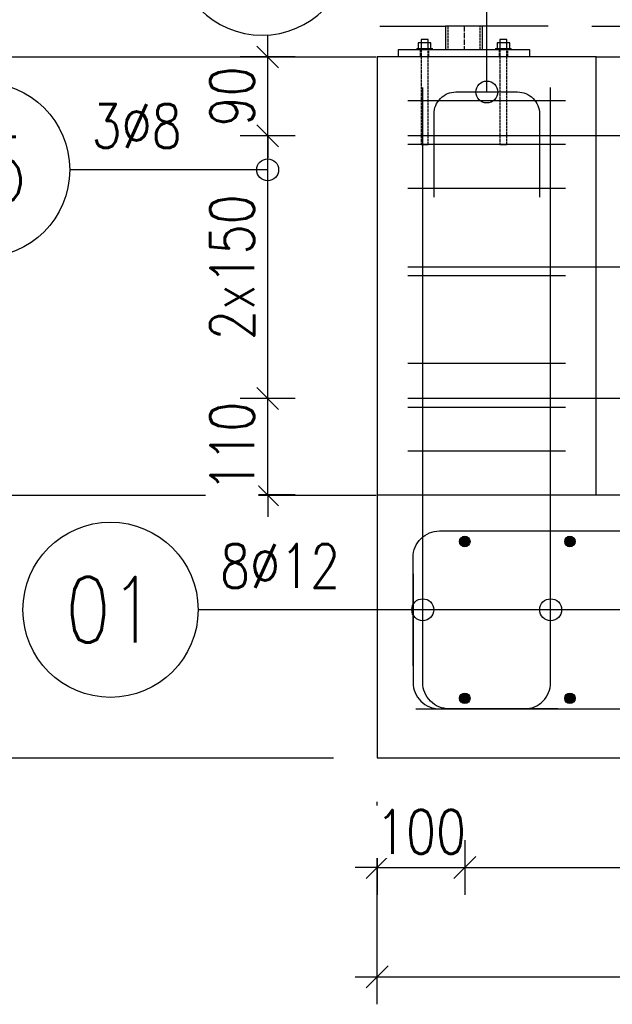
# Model space of a CAD drawing. Header units: millimetres. Extents: x -62590 to 46238, y 147773 to 522018.
# Tile 32 of 92: x 2993 to 3669, y 248195 to 249319. Entities that reach past the tile are written whole.
import ezdxf
from ezdxf.enums import TextEntityAlignment as Align

# ---------------------------------------------------------------- set-up
doc = ezdxf.new("R2010")
doc.units = ezdxf.units.MM
doc.linetypes.add('ACAD_ISO02W100', pattern=[15, 12, -3])
doc.linetypes.add('ACAD_ISO04W100', pattern=[30, 24, -3, 0, -3])
for name, color, linetype in [('AS_DIM_ON', 7, 'Continuous'), ('AS_INS_ON', 7, 'Continuous'), ('e-cad_cienkie', 1, 'Continuous'), ('e-cad_kontur', 2, 'Continuous'), ('e-cad_opisy', 7, 'Continuous'), ('e-cad_prety_przekroj', 4, 'Continuous'), ('e-cad_prety_widok', 3, 'Continuous'), ('e-cad_strzemiona', 3, 'Continuous'), ('e-cad_wymiary', 1, 'Continuous')]:
    doc.layers.add(name, color=color, linetype=linetype)
doc.styles.add('e-cad_1', font='simplex.shx', dxfattribs={"width": 0.8})
doc.linetypes.add('ZIGZAG', pattern='A,0.00254,-5.08,[131,ltypeshp.shx,S=5.08,R=0,X=-5.08,Y=0],-10.16,[131,ltypeshp.shx,S=5.08,R=180,X=5.08,Y=0],-5.08', length=20.32254)
doc.dimstyles.new('e-cad_1_25_[mm]', dxfattribs={"dimscale": 25, "dimtxt": 2, "dimasz": 1, "dimexe": 1.25, "dimexo": 0.625, "dimtad": 1, "dimdec": 0, "dimrnd": 1, "dimzin": 1, "dimtxsty": 'e-cad_1', "dimblk": 'OBLIQUE', "dimcen": 2.5, "dimclrd": 8, "dimclre": 8, "dimclrt": 1, "dimadec": 0, "dimazin": 0, "dimtfac": 1, "dimtix": 1, "dimtmove": 1, "dimatfit": 3, "dimfxl": 1.25, "dimfxlon": 1, "dimtfill": 1, "dimarcsym": 0})

# ---------------------------------------------------------------- blocks, each defined once
blk = doc.blocks.new('_Oblique')
at = {"color": 0, "linetype": 'ByBlock', "lineweight": -2}
blk.add_line((-0.5, -0.5), (0.5, 0.5), dxfattribs=at)
blk = doc.blocks.new('*D92')
at = {"layer": 'Defpoints', "color": 0, "ltscale": 40}
for p in [(3275.6, 248886.7), (3435.6, 248886.7), (3400.6, 248776.7)]:
    blk.add_point(p, dxfattribs=at)
at = {"layer": 'e-cad_wymiary', "color": 8, "lineweight": -2, "ltscale": 10}
for p, q in [((3275.6, 248886.7), (3275.6, 248911.7)), ((3306.8, 248886.7), (3244.3, 248886.7)), ((3275.6, 248776.7), (3275.6, 248886.7)), ((3306.8, 248776.7), (3244.3, 248776.7)), ((3275.6, 248776.7), (3275.6, 248751.7))]:
    blk.add_line(p, q, dxfattribs=at)
at = {"layer": 'e-cad_wymiary', "color": 8, "lineweight": -2, "ltscale": 40, "xscale": 25, "yscale": 25, "zscale": 25}
for p, rotation in [((3275.6, 248886.7), 270), ((3275.6, 248776.7), 90)]:
    blk.add_blockref('_Oblique', p, dxfattribs=dict(at, rotation=rotation))
at = {"layer": 'e-cad_wymiary', "color": 1, "ltscale": 40, "insert": (3235, 248831.7), "char_height": 50, "attachment_point": 5, "rotation": 90, "style": 'e-cad_1', "bg_fill": 3, "box_fill_scale": 1.1, "bg_fill_color": 257, "bg_fill_transparency": 0}
blk.add_mtext('110', dxfattribs=at)
blk = doc.blocks.new('*D93')
at = {"layer": 'Defpoints', "color": 0, "ltscale": 40}
for p in [(3275.6, 249276.7), (3399.5, 249276.7), (3435.6, 249186.7)]:
    blk.add_point(p, dxfattribs=at)
at = {"layer": 'e-cad_wymiary', "color": 8, "lineweight": -2, "ltscale": 10}
for p, q in [((3275.6, 249276.7), (3275.6, 249301.7)), ((3306.8, 249276.7), (3244.3, 249276.7)), ((3275.6, 249186.7), (3275.6, 249276.7)), ((3306.8, 249186.7), (3244.3, 249186.7)), ((3275.6, 249186.7), (3275.6, 249161.7))]:
    blk.add_line(p, q, dxfattribs=at)
at = {"layer": 'e-cad_wymiary', "color": 8, "lineweight": -2, "ltscale": 40, "xscale": 25, "yscale": 25, "zscale": 25}
for p, rotation in [((3275.6, 249276.7), 270), ((3275.6, 249186.7), 90)]:
    blk.add_blockref('_Oblique', p, dxfattribs=dict(at, rotation=rotation))
at = {"layer": 'e-cad_wymiary', "color": 1, "ltscale": 40, "insert": (3235, 249231.7), "char_height": 50, "attachment_point": 5, "rotation": 90, "style": 'e-cad_1', "bg_fill": 3, "box_fill_scale": 1.1, "bg_fill_color": 257, "bg_fill_transparency": 0}
blk.add_mtext('90', dxfattribs=at)
blk = doc.blocks.new('e-cad_ZelbetOpisNiezliczalny_1L')
at = {"layer": 'e-cad_cienkie'}
blk.add_circle((-4, 0), 4, dxfattribs=at)
at = {"layer": 'e-cad_opisy', "ltscale": 0.04, "style": 'e-cad_1', "width": 0.8}
for tag, p in [('OPIS', (1, 1)), ('UWAGI', (1, -3))]:
    blk.add_attdef(tag, p, '', height=2, dxfattribs=at)
blk.add_attdef('NR', text='', height=3, dxfattribs=at).set_placement((-4, 0), align=Align.MIDDLE_CENTER)
blk = doc.blocks.new('*D94')
at = {"layer": 'Defpoints', "color": 0, "ltscale": 40}
for p in [(3275.6, 249186.7), (3435.6, 249186.7), (3435.6, 248886.7)]:
    blk.add_point(p, dxfattribs=at)
at = {"layer": 'e-cad_wymiary', "color": 8, "lineweight": -2, "ltscale": 10}
for p, q in [((3306.8, 249186.7), (3244.3, 249186.7)), ((3275.6, 248886.7), (3275.6, 249186.7)), ((3306.8, 248886.7), (3244.3, 248886.7))]:
    blk.add_line(p, q, dxfattribs=at)
at = {"layer": 'e-cad_wymiary', "color": 8, "lineweight": -2, "ltscale": 40, "xscale": 25, "yscale": 25, "zscale": 25}
for p, rotation in [((3275.6, 249186.7), 90), ((3275.6, 248886.7), 270)]:
    blk.add_blockref('_Oblique', p, dxfattribs=dict(at, rotation=rotation))
at = {"layer": 'e-cad_wymiary', "color": 1, "ltscale": 40, "insert": (3235, 249036.7), "char_height": 50, "attachment_point": 5, "rotation": 90, "style": 'e-cad_1', "bg_fill": 3, "box_fill_scale": 1.1, "bg_fill_color": 257, "bg_fill_transparency": 0}
blk.add_mtext('2x150', dxfattribs=at)
blk = doc.blocks.new('e-cad_ZelbetOpisNiezliczalny_1P')
at = {"layer": 'e-cad_cienkie'}
blk.add_circle((4, 0), 4, dxfattribs=at)
at = {"layer": 'e-cad_opisy', "ltscale": 0.04, "style": 'e-cad_1', "width": 0.8}
for tag, p in [('OPIS', (-1, 1)), ('UWAGI', (-1, -3))]:
    blk.add_attdef(tag, text='', height=2, dxfattribs=at).set_placement(p, align=Align.RIGHT)
blk.add_attdef('NR', text='', height=3, dxfattribs=at).set_placement((4, 0), align=Align.MIDDLE_CENTER)
blk = doc.blocks.new('*D95')
at = {"layer": 'Defpoints', "color": 0, "ltscale": 40}
for p in [(3500.6, 248544.6), (3400.6, 248476.6), (3500.6, 248351.6)]:
    blk.add_point(p, dxfattribs=at)
at = {"layer": 'e-cad_wymiary', "color": 8, "lineweight": -2, "ltscale": 10}
for p, q in [((3400.6, 248382.8), (3400.6, 248320.3)), ((3500.6, 248382.8), (3500.6, 248320.3)), ((3400.6, 248351.6), (3375.6, 248351.6)), ((3400.6, 248351.6), (3500.6, 248351.6)), ((3500.6, 248351.6), (3525.6, 248351.6))]:
    blk.add_line(p, q, dxfattribs=at)
at = {"layer": 'e-cad_wymiary', "color": 8, "lineweight": -2, "ltscale": 40, "xscale": 25, "yscale": 25, "zscale": 25}
blk.add_blockref('_Oblique', (3400.6, 248351.6), dxfattribs=at)
at = {"layer": 'e-cad_wymiary', "color": 8, "lineweight": -2, "ltscale": 40, "xscale": 25, "yscale": 25, "zscale": 25, "rotation": 180}
blk.add_blockref('_Oblique', (3500.6, 248351.6), dxfattribs=at)
at = {"layer": 'e-cad_wymiary', "color": 1, "ltscale": 40, "insert": (3450.6, 248392.2), "char_height": 50, "attachment_point": 5, "style": 'e-cad_1', "bg_fill": 3, "box_fill_scale": 1.1, "bg_fill_color": 257, "bg_fill_transparency": 0}
blk.add_mtext('100', dxfattribs=at)
blk = doc.blocks.new('*D96')
at = {"layer": 'Defpoints', "color": 0, "ltscale": 40}
for p in [(3500.6, 248544.6), (4100.6, 248544.6), (4100.6, 248351.6)]:
    blk.add_point(p, dxfattribs=at)
at = {"layer": 'e-cad_wymiary', "color": 8, "lineweight": -2, "ltscale": 10}
for p, q in [((3500.6, 248382.8), (3500.6, 248320.3)), ((4100.6, 248382.8), (4100.6, 248320.3)), ((3500.6, 248351.6), (4100.6, 248351.6))]:
    blk.add_line(p, q, dxfattribs=at)
at = {"layer": 'e-cad_wymiary', "color": 8, "lineweight": -2, "ltscale": 40, "xscale": 25, "yscale": 25, "zscale": 25, "rotation": 180}
blk.add_blockref('_Oblique', (3500.6, 248351.6), dxfattribs=at)
at = {"layer": 'e-cad_wymiary', "color": 8, "lineweight": -2, "ltscale": 40, "xscale": 25, "yscale": 25, "zscale": 25}
blk.add_blockref('_Oblique', (4100.6, 248351.6), dxfattribs=at)
at = {"layer": 'e-cad_wymiary', "color": 1, "ltscale": 40, "insert": (3800.6, 248392.2), "char_height": 50, "attachment_point": 5, "style": 'e-cad_1', "bg_fill": 3, "box_fill_scale": 1.1, "bg_fill_color": 257, "bg_fill_transparency": 0}
blk.add_mtext('5x120', dxfattribs=at)
blk = doc.blocks.new('*D104')
at = {"layer": 'Defpoints', "color": 0, "ltscale": 40}
for p in [(3400.6, 248526.6), (4050.6, 248526.6), (3400.6, 248476.6)]:
    blk.add_point(p, dxfattribs=at)
at = {"layer": 'e-cad_wymiary', "color": 8, "lineweight": -2, "ltscale": 10}
for p, q in [((4019.3, 248526.6), (4081.8, 248526.6)), ((4050.6, 248476.6), (4050.6, 248526.6)), ((4019.3, 248476.6), (4081.8, 248476.6)), ((4050.6, 248476.6), (4050.6, 248261.6))]:
    blk.add_line(p, q, dxfattribs=at)
at = {"layer": 'e-cad_wymiary', "color": 8, "lineweight": -2, "ltscale": 40, "xscale": 25, "yscale": 25, "zscale": 25}
for p, rotation in [((4050.6, 248526.6), 90), ((4050.6, 248476.6), 270)]:
    blk.add_blockref('_Oblique', p, dxfattribs=dict(at, rotation=rotation))
at = {"layer": 'e-cad_wymiary', "color": 1, "ltscale": 40, "insert": (4010, 248351.6), "char_height": 50, "attachment_point": 5, "rotation": 90, "style": 'e-cad_1', "bg_fill": 3, "box_fill_scale": 1.1, "bg_fill_color": 257, "bg_fill_transparency": 0}
blk.add_mtext('c=50', dxfattribs=at)
blk = doc.blocks.new('*D105')
at = {"layer": 'Defpoints', "color": 0, "ltscale": 40}
for p in [(3400.6, 248776.6), (3400.6, 248741.6), (4050.6, 248741.6)]:
    blk.add_point(p, dxfattribs=at)
at = {"layer": 'e-cad_wymiary', "color": 8, "lineweight": -2, "ltscale": 10}
for p, q in [((4050.6, 248776.6), (4050.6, 248991.5)), ((4019.3, 248776.6), (4081.8, 248776.6)), ((4050.6, 248776.6), (4050.6, 248741.6)), ((4019.3, 248741.6), (4081.8, 248741.6))]:
    blk.add_line(p, q, dxfattribs=at)
at = {"layer": 'e-cad_wymiary', "color": 8, "lineweight": -2, "ltscale": 40, "xscale": 25, "yscale": 25, "zscale": 25}
for p, rotation in [((4050.6, 248776.6), 90), ((4050.6, 248741.6), 270)]:
    blk.add_blockref('_Oblique', p, dxfattribs=dict(at, rotation=rotation))
at = {"layer": 'e-cad_wymiary', "color": 1, "ltscale": 40, "insert": (4010, 248901.6), "char_height": 50, "attachment_point": 5, "rotation": 90, "style": 'e-cad_1', "bg_fill": 3, "box_fill_scale": 1.1, "bg_fill_color": 257, "bg_fill_transparency": 0}
blk.add_mtext('c=35', dxfattribs=at)

msp = doc.modelspace()

# ---------------------------------------------------------------- hatches: boundary and pattern name
at = {"layer": 'e-cad_prety_przekroj', "ltscale": 10}
h = msp.add_hatch(color=256, dxfattribs=at)
edge = h.paths.add_edge_path()
edge.add_arc((3500.6, 248723.6), 6, 0, 360, ccw=False)
h = msp.add_hatch(color=256, dxfattribs=at)
edge = h.paths.add_edge_path()
edge.add_arc((3620.6, 248723.6), 6, 0, 360, ccw=False)
h = msp.add_hatch(color=256, dxfattribs=at)
edge = h.paths.add_edge_path()
edge.add_arc((3500.6, 248544.6), 6, 0, 360)
h = msp.add_hatch(color=256, dxfattribs=at)
edge = h.paths.add_edge_path()
edge.add_arc((3620.6, 248544.6), 6, 0, 360)

# ---------------------------------------------------------------- linework, layer by layer
at = {"layer": 'AS_DIM_ON', "color": 8}
for p, q in [((3400.6, 248195.3), (3400.6, 248426.6)), ((3375.6, 248226.6), (4225.6, 248226.6))]:
    msp.add_line(p, q, dxfattribs=at)
at = {"layer": 'AS_DIM_ON', "color": 8, "linetype": 'ByBlock', "lineweight": -2}
msp.add_line((3413.1, 248239.1), (3388.1, 248214.1), dxfattribs=at)
at = {"layer": 'AS_INS_ON', "color": 7}
for p, q in [((2838.9, 249276.7), (3399.5, 249276.7)), ((2838.9, 248776.6), (3399.5, 248776.6))]:
    msp.add_line(p, q, dxfattribs=at)
at = {"layer": 'e-cad_kontur', "color": 252, "linetype": 'Continuous', "ltscale": 0.25}
for p, q in [((3403.5, 249311.9), (3478.5, 249311.9)), ((3478.5, 249311.9), (3478.5, 249284.7)), ((3595.9, 249311.9), (3520.9, 249311.9)), ((3520.9, 249284.7), (3520.9, 249311.9)), ((3645.6, 249311.9), (3720.6, 249311.9)), ((3445.7, 249286.2), (3445.9, 249286.2)), ((3445.7, 249286.2), (3445.7, 249284.7)), ((3445.9, 249286.2), (3446.4, 249286.2)), ((3446.4, 249286.2), (3447.2, 249286.2)), ((3447.2, 249286.2), (3448.3, 249286.2)), ((3451.1, 249293), (3447.5, 249293)), ((3447.5, 249293), (3447.5, 249286.2)), ((3448.3, 249286.2), (3449.7, 249286.2)), ((3449.7, 249286.2), (3451.2, 249286.2)), ((3451, 249296.7), (3450.7, 249296.7)), ((3450.7, 249296.7), (3450.7, 249293)), ((3451.9, 249296.7), (3451, 249296.7)), ((3458.3, 249293), (3451.1, 249293)), ((3451.1, 249286.2), (3451.1, 249293)), ((3451.2, 249286.2), (3452.9, 249286.2)), ((3453.2, 249296.7), (3451.9, 249296.7)), ((3452.9, 249286.2), (3454.7, 249286.2)), ((3454.7, 249296.7), (3453.2, 249296.7)), ((3456.2, 249296.7), (3454.7, 249296.7)), ((3454.7, 249286.2), (3456.4, 249286.2)), ((3457.5, 249296.7), (3456.2, 249296.7)), ((3456.4, 249286.2), (3458.1, 249286.2)), ((3458.4, 249296.7), (3457.5, 249296.7)), ((3458.1, 249286.2), (3459.7, 249286.2)), ((3461.9, 249293), (3458.3, 249293)), ((3458.3, 249293), (3458.3, 249286.2)), ((3458.7, 249296.7), (3458.4, 249296.7)), ((3458.7, 249293), (3458.7, 249296.7)), ((3459.7, 249286.2), (3461.1, 249286.2)), ((3461.1, 249286.2), (3462.2, 249286.2)), ((3461.9, 249286.2), (3461.9, 249293)), ((3462.2, 249286.2), (3463, 249286.2)), ((3463, 249286.2), (3463.5, 249286.2)), ((3463.5, 249286.2), (3463.7, 249286.2)), ((3463.7, 249284.7), (3463.7, 249286.2)), ((3535.7, 249286.2), (3535.9, 249286.2)), ((3535.7, 249286.2), (3535.7, 249284.7)), ((3535.9, 249286.2), (3536.4, 249286.2)), ((3536.4, 249286.2), (3537.2, 249286.2)), ((3537.2, 249286.2), (3538.3, 249286.2)), ((3541.1, 249293), (3537.5, 249293)), ((3537.5, 249293), (3537.5, 249286.2)), ((3538.3, 249286.2), (3539.7, 249286.2)), ((3539.7, 249286.2), (3541.2, 249286.2)), ((3541, 249296.7), (3540.7, 249296.7)), ((3540.7, 249296.7), (3540.7, 249293)), ((3541.9, 249296.7), (3541, 249296.7)), ((3548.3, 249293), (3541.1, 249293)), ((3541.1, 249286.2), (3541.1, 249293)), ((3541.2, 249286.2), (3542.9, 249286.2)), ((3543.2, 249296.7), (3541.9, 249296.7)), ((3542.9, 249286.2), (3544.7, 249286.2)), ((3544.7, 249296.7), (3543.2, 249296.7)), ((3546.2, 249296.7), (3544.7, 249296.7)), ((3544.7, 249286.2), (3546.4, 249286.2)), ((3547.5, 249296.7), (3546.2, 249296.7)), ((3546.4, 249286.2), (3548.1, 249286.2)), ((3548.4, 249296.7), (3547.5, 249296.7)), ((3548.1, 249286.2), (3549.7, 249286.2)), ((3551.9, 249293), (3548.3, 249293)), ((3548.3, 249293), (3548.3, 249286.2)), ((3548.7, 249296.7), (3548.4, 249296.7)), ((3548.7, 249293), (3548.7, 249296.7)), ((3549.7, 249286.2), (3551.1, 249286.2)), ((3551.1, 249286.2), (3552.2, 249286.2)), ((3551.9, 249286.2), (3551.9, 249293)), ((3552.2, 249286.2), (3553, 249286.2)), ((3553, 249286.2), (3553.5, 249286.2)), ((3553.5, 249286.2), (3553.7, 249286.2)), ((3553.7, 249284.7), (3553.7, 249286.2)), ((3449.7, 249284.7), (3424.7, 249284.7)), ((3424.7, 249284.7), (3424.7, 249276.7)), ((3549.7, 249284.7), (3449.7, 249284.7)), ((3574.7, 249284.7), (3549.7, 249284.7)), ((3574.7, 249276.7), (3574.7, 249284.7)), ((3650.6, 249276.6), (3650.6, 249276.7))]:
    msp.add_line(p, q, dxfattribs=at)
at = {"layer": 'e-cad_kontur', "color": 252, "linetype": 'ZIGZAG', "ltscale": 0.25}
msp.add_line((3520.9, 249311.9), (3478.5, 249311.9), dxfattribs=at)
at = {"layer": 'e-cad_kontur', "color": 252, "linetype": 'ACAD_ISO02W100', "ltscale": 0.25}
for p, q in [((3481.4, 249311.9), (3481.4, 249284.7)), ((3518, 249284.7), (3518, 249311.9)), ((3449.7, 249284.7), (3449.7, 249276.7)), ((3450.7, 249284.7), (3450.7, 249276.7)), ((3450.7, 249276.7), (3450.7, 249176.7)), ((3458.7, 249276.7), (3458.7, 249284.7)), ((3458.7, 249176.7), (3458.7, 249276.7)), ((3459.7, 249276.7), (3459.7, 249284.7)), ((3539.7, 249284.7), (3539.7, 249276.7)), ((3540.7, 249284.7), (3540.7, 249276.7)), ((3540.7, 249276.7), (3540.7, 249176.7)), ((3548.7, 249276.7), (3548.7, 249284.7)), ((3548.7, 249176.7), (3548.7, 249276.7)), ((3549.7, 249276.7), (3549.7, 249284.7)), ((3450.7, 249176.7), (3450.8, 249176.7)), ((3450.8, 249176.7), (3451, 249176.7)), ((3451, 249176.7), (3451.4, 249176.7)), ((3451.4, 249176.7), (3451.9, 249176.7)), ((3451.9, 249176.7), (3452.5, 249176.7)), ((3452.5, 249176.7), (3453.2, 249176.7)), ((3453.2, 249176.7), (3453.9, 249176.7)), ((3453.9, 249176.7), (3454.7, 249176.7)), ((3454.7, 249176.7), (3455.5, 249176.7)), ((3455.5, 249176.7), (3456.2, 249176.7)), ((3456.2, 249176.7), (3456.9, 249176.7)), ((3456.9, 249176.7), (3457.5, 249176.7)), ((3457.5, 249176.7), (3458, 249176.7)), ((3458, 249176.7), (3458.4, 249176.7)), ((3458.4, 249176.7), (3458.6, 249176.7)), ((3458.6, 249176.7), (3458.7, 249176.7)), ((3540.7, 249176.7), (3540.8, 249176.7)), ((3540.8, 249176.7), (3541, 249176.7)), ((3541, 249176.7), (3541.4, 249176.7)), ((3541.4, 249176.7), (3541.9, 249176.7)), ((3541.9, 249176.7), (3542.5, 249176.7)), ((3542.5, 249176.7), (3543.2, 249176.7)), ((3543.2, 249176.7), (3543.9, 249176.7)), ((3543.9, 249176.7), (3544.7, 249176.7)), ((3544.7, 249176.7), (3545.5, 249176.7)), ((3545.5, 249176.7), (3546.2, 249176.7)), ((3546.2, 249176.7), (3546.9, 249176.7)), ((3546.9, 249176.7), (3547.5, 249176.7)), ((3547.5, 249176.7), (3548, 249176.7)), ((3548, 249176.7), (3548.4, 249176.7)), ((3548.4, 249176.7), (3548.6, 249176.7)), ((3548.6, 249176.7), (3548.7, 249176.7))]:
    msp.add_line(p, q, dxfattribs=at)
at = {"layer": 'e-cad_kontur', "color": 252, "linetype": 'ACAD_ISO04W100', "ltscale": 0.25}
msp.add_line((3499.7, 249311.9), (3499.7, 249284.7), dxfattribs=at)
at = {"layer": 'e-cad_kontur', "linetype": 'Continuous', "ltscale": 0.25}
for p, q in [((3650.6, 249276.7), (3400.6, 249276.7)), ((3400.6, 249276.7), (3400.6, 248776.7)), ((3950.6, 249276.6), (3650.6, 249276.6)), ((3650.6, 248776.6), (3650.6, 249276.6)), ((3400.6, 248776.7), (3650.6, 248776.7)), ((4200.6, 248776.6), (3400.6, 248776.6)), ((3400.6, 248776.6), (3400.6, 248476.6)), ((3400.6, 248476.6), (4200.6, 248476.6))]:
    msp.add_line(p, q, dxfattribs=at)
at = {"layer": 'e-cad_kontur', "color": 7}
msp.add_line((2838.9, 248476.6), (3350.6, 248476.6), dxfattribs=at)
at = {"layer": 'e-cad_prety_przekroj', "ltscale": 10}
for centre in [(3500.6, 248723.6), (3620.6, 248723.6), (3500.6, 248544.6), (3620.6, 248544.6)]:
    msp.add_circle(centre, 6, dxfattribs=at)
at = {"layer": 'e-cad_prety_widok', "ltscale": 10}
for points in [[(3444.6, 248532.6), (3568.6, 248532.6, 0.414214), (3598.6, 248562.6), (3598.6, 249241.7)], [(3606.6, 248532.6), (3482.6, 248532.6, -0.414214), (3452.6, 248562.6), (3452.6, 249241.7)], [(3465.5, 249116.8), (3465.5, 249211.7, -0.414214), (3490.5, 249236.7), (3560.8, 249236.7, -0.414214), (3585.8, 249211.7), (3585.8, 249116.8)], [(3441.6, 248581.6), (3441.6, 248705.6, -0.414214), (3471.6, 248735.6), (4129.6, 248735.6, -0.414214), (4159.6, 248705.6), (4159.6, 248581.6)], [(3441.6, 248686.6), (3441.6, 248562.6, 0.414214), (3471.6, 248532.6), (4129.6, 248532.6, 0.414214), (4159.6, 248562.6), (4159.6, 248686.6)]]:
    msp.add_lwpolyline(points, format="xyb", dxfattribs=at)
at = {"layer": 'e-cad_strzemiona', "ltscale": 10}
for points in [[(3615.6, 249226.7), (3435.6, 249226.7)], [(3915.6, 249186.7), (3435.6, 249186.7)], [(3615.6, 249176.7), (3435.6, 249176.7)], [(3615.6, 249126.7), (3435.6, 249126.7)], [(3915.6, 249036.7), (3435.6, 249036.7)], [(3615.6, 249026.7), (3435.6, 249026.7)], [(3615.6, 248926.7), (3435.6, 248926.7)], [(3915.6, 248886.7), (3435.6, 248886.7)], [(3615.6, 248876.7), (3435.6, 248876.7)], [(3615.6, 248826.7), (3435.6, 248826.7)]]:
    msp.add_lwpolyline(points, dxfattribs=at)

# ---------------------------------------------------------------- block references
at = {"layer": 'e-cad_opisy', "ltscale": 10, "xscale": 25, "yscale": 25, "zscale": 25}
for p, values in [((3049.6, 249147.9), {'OPIS': '3%%c8', 'NR': 'S5'}), ((3196.2, 248645.7), {'OPIS': '8%%c12', 'NR': '01'})]:
    msp.add_blockref('e-cad_ZelbetOpisNiezliczalny_1L', p, dxfattribs=at).add_auto_attribs(values)

# ---------------------------------------------------------------- leaders
at = {"layer": 'e-cad_cienkie', "ltscale": 10}
for points in [[(3452.6, 248645.7), (3196.2, 248645.7)], [(3598.6, 248645.7), (3196.2, 248645.7)], [(3702.6, 248645.7), (3196.2, 248645.7)], [(3898.6, 248645.7), (3196.2, 248645.7)]]:
    msp.add_leader(points, dimstyle='e-cad_1_25_[mm]', override={"dimldrblk": 'DotBlank'}, dxfattribs=at)

# ---------------------------------------------------------------- next in the draw order: dimensions: what is measured, and where the dimension line sits
at = {"layer": 'e-cad_wymiary', "ltscale": 10}
for base, p1, p2, picture, middle in [((3275.6, 249276.7), (3435.6, 249186.7), (3399.5, 249276.7), '*D93', (3235, 249231.7)), ((3275.6, 248886.7), (3400.6, 248776.7), (3435.6, 248886.7), '*D92', (3235, 248831.7))]:
    dim = msp.add_linear_dim(base=base, p1=p1, p2=p2, angle=90, dimstyle='e-cad_1_25_[mm]', dxfattribs=at)
    dim.commit()
    dim.dimension.update_dxf_attribs({"geometry": picture, "text_midpoint": middle})
dim = msp.add_linear_dim(base=(3500.6, 248351.6), p1=(3400.6, 248476.6), p2=(3500.6, 248544.6), dimstyle='e-cad_1_25_[mm]', dxfattribs=at)
dim.commit()
dim.dimension.update_dxf_attribs({"geometry": '*D95', "text_midpoint": (3450.6, 248392.2)})

# ---------------------------------------------------------------- next in the draw order: block references
at = {"layer": 'e-cad_opisy', "ltscale": 10}
ref = msp.add_blockref('e-cad_ZelbetOpisNiezliczalny_1P', (3369.2, 249401.6), dxfattribs=dict(at, xscale=-25, yscale=25, zscale=25))
ref.add_attrib('OPIS', '2%%c10', dxfattribs={"ltscale": 10, "height": 50, "style": 'e-cad_1', "width": 0.8}).set_placement((3525.7, 249426.6), align=Align.RIGHT)
ref.add_attrib('NR', '03', dxfattribs={"ltscale": 10, "height": 75, "style": 'e-cad_1', "width": 0.8}).set_placement((3269.2, 249401.6), align=Align.MIDDLE_CENTER)

# ---------------------------------------------------------------- next in the draw order: dimensions: what is measured, and where the dimension line sits
at = {"layer": 'e-cad_wymiary', "ltscale": 10}
dim = msp.add_linear_dim(base=(4100.6, 248351.6), p1=(3500.6, 248544.6), p2=(4100.6, 248544.6), text='5x120', dimstyle='e-cad_1_25_[mm]', override={"dimtxsty": 'e-cad_1'}, dxfattribs=at)
dim.commit()
dim.dimension.update_dxf_attribs({"geometry": '*D96', "text_midpoint": (3800.6, 248392.2)})

# ---------------------------------------------------------------- next in the draw order: leaders
at = {"layer": 'e-cad_cienkie', "ltscale": 10}
for points in [[(3800.7, 249236.7), (3800.7, 249526.6), (3169.2, 249526.6)], [(3525.7, 249236.7), (3525.7, 249401.6), (3369.2, 249401.6)], [(3275.6, 249147.9), (3049.6, 249147.9)]]:
    msp.add_leader(points, dimstyle='e-cad_1_25_[mm]', override={"dimldrblk": 'DotBlank'}, dxfattribs=at)

# ---------------------------------------------------------------- next in the draw order: dimensions: what is measured, and where the dimension line sits
at = {"layer": 'e-cad_wymiary', "ltscale": 10}
dim = msp.add_linear_dim(base=(3275.6, 249186.7), p1=(3435.6, 248886.7), p2=(3435.6, 249186.7), angle=90, text='2x150', dimstyle='e-cad_1_25_[mm]', override={"dimtxsty": 'e-cad_1'}, dxfattribs=at)
dim.commit()
dim.dimension.update_dxf_attribs({"geometry": '*D94', "text_midpoint": (3235, 249036.7)})
dim = msp.add_linear_dim(base=(4050.6, 248526.6), p1=(3400.6, 248476.6), p2=(3400.6, 248526.6), angle=90, text='c=<>', dimstyle='e-cad_1_25_[mm]', override={"dimtxsty": 'e-cad_1'}, dxfattribs=at)
dim.commit()
dim.dimension.update_dxf_attribs({"geometry": '*D104', "text_midpoint": (4050.6, 248351.6), "dimtype": 160})

# ---------------------------------------------------------------- next in the draw order: dimensions: what is measured, and where the dimension line sits
dim = msp.add_linear_dim(base=(4050.6, 248741.6), p1=(3400.6, 248776.6), p2=(3400.6, 248741.6), angle=270, text='c=<>', dimstyle='e-cad_1_25_[mm]', override={"dimtxsty": 'e-cad_1'}, dxfattribs=at)
dim.commit()
dim.dimension.update_dxf_attribs({"geometry": '*D105', "text_midpoint": (4050.6, 248901.6), "dimtype": 160})

doc.saveas('drawing.dxf')
